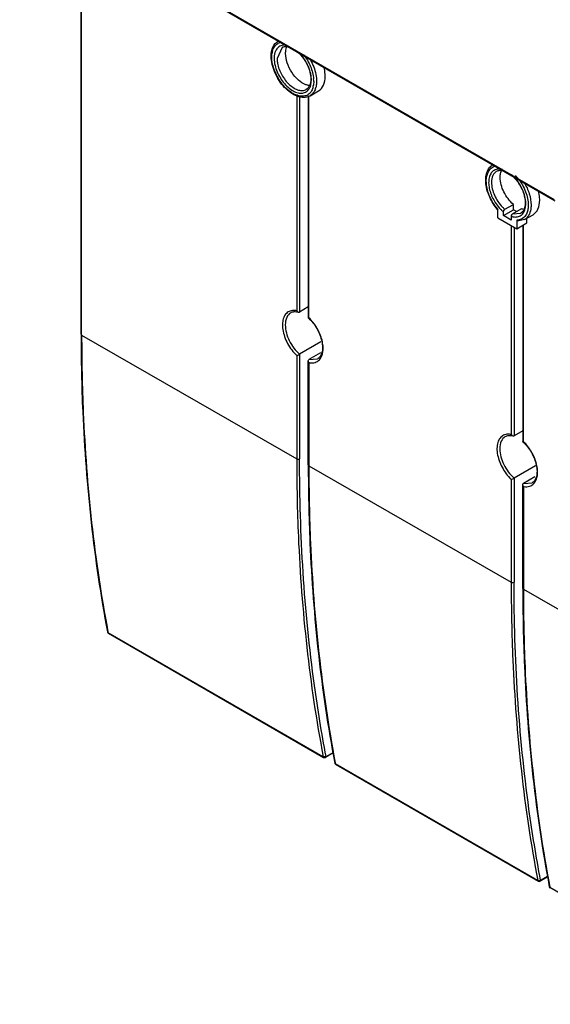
# Model space of a CAD drawing. Header units: millimetres. Extents: x 107 to 319, y 46 to 550.
# Tile 1 of 6: x 111 to 190, y 66 to 212. Entities that reach past the tile are written whole.
import ezdxf

# ---------------------------------------------------------------- set-up
doc = ezdxf.new("R2010")
doc.units = ezdxf.units.MM
doc.header["$LTSCALE"] = 38.713635
doc.layers.get('0').update_dxf_attribs({"linetype": 'CONTINUOUS'})

msp = doc.modelspace()

# ---------------------------------------------------------------- linework, layer by layer
at = {"color": 7, "linetype": 'Continuous'}
for p, q in [((190.17, 185.32), (110.84, 231.13)), ((110.9, 230.99), (190.23, 185.18)), ((119.94, 165.39), (119.94, 218.35)), ((120.03, 165.26), (120.03, 218.3)), ((149.76, 207.95), (149.02, 206.3)), ((151.93, 200.95), (151.93, 168.87)), ((152.36, 200.77), (152.36, 168.68)), ((153.65, 200.69), (153.65, 167.82)), ((153.74, 167.83), (153.74, 200.76)), ((153.91, 200.76), (155.18, 201.49)), ((182.82, 183.92), (184.09, 184.65)), ((184.09, 183.84), (184.09, 184.65)), ((181.75, 182.66), (181.75, 183.95)), ((181.75, 182.66), (184.58, 181.03)), ((182.6, 182.99), (184.09, 183.84)), ((182.6, 182.99), (182.6, 183.54)), ((183.73, 182.33), (182.6, 182.99)), ((183.73, 182.89), (183.73, 182.33)), ((183.95, 183.26), (185.22, 184)), ((183.95, 183.26), (185.18, 183.34)), ((184.52, 183.6), (184.09, 183.84)), ((185.73, 182.39), (187, 183.12)), ((183.75, 181.51), (183.75, 150.5)), ((184.18, 181.26), (184.18, 150.31)), ((184.58, 182.32), (184.58, 181.03)), ((184.58, 181.03), (186.07, 181.89)), ((185.73, 182.39), (184.7, 182.14)), ((185.47, 181.54), (185.47, 149.45)), ((185.56, 149.45), (185.56, 181.59)), ((186.07, 181.89), (186.07, 182.58)), ((153.65, 169.43), (152.36, 168.68)), ((153.65, 167.82), (153.65, 167.82)), ((120.03, 165.26), (151.93, 146.91)), ((155.53, 164.24), (152.36, 162.41)), ((151.93, 162.22), (151.93, 146.91)), ((152.36, 162.41), (152.36, 146.91)), ((155.46, 162.6), (153.74, 161.61)), ((153.65, 145.99), (153.65, 161.43)), ((153.74, 161.61), (155.03, 161.71)), ((153.74, 161.18), (153.74, 145.87)), ((185.47, 151.06), (184.18, 150.31)), ((185.47, 149.44), (185.47, 149.45)), ((153.74, 145.87), (183.75, 128.59)), ((187.35, 145.87), (184.18, 144.04)), ((183.75, 143.85), (183.75, 128.59)), ((184.18, 144.04), (184.18, 128.59)), ((187.28, 144.23), (185.56, 143.24)), ((185.56, 143.24), (186.85, 143.34)), ((185.47, 127.68), (185.47, 143.06)), ((185.56, 142.81), (185.56, 127.56)), ((185.56, 127.56), (215.57, 110.28)), ((123.93, 121.23), (123.95, 121.1)), ((123.93, 121.22), (123.95, 121.1)), ((155.86, 102.69), (123.95, 121.1)), ((124.01, 121.01), (155.92, 102.6)), ((157.35, 103.25), (156.22, 102.6)), ((156.28, 102.73), (157.34, 103.34)), ((157.64, 101.77), (157.67, 101.65)), ((157.65, 101.77), (157.67, 101.65)), ((187.69, 84.33), (157.67, 101.65)), ((157.72, 101.56), (187.75, 84.23)), ((189.18, 84.88), (188.05, 84.23)), ((188.11, 84.37), (189.16, 84.98)), ((189.47, 83.4), (189.5, 83.28)), ((189.48, 83.41), (189.5, 83.28)), ((219.52, 65.96), (189.5, 83.28))]:
    msp.add_line(p, q, dxfattribs=at)
for centre, radius, start, end in [((149.89, 207.23), 1.49, 108.8333, 119.9555), ((149.92, 207.14), 1.58, 99.9837, 108.7718), ((151.97, 207.38), 1.63, 150.9031, 152.8204), ((151.18, 206.62), 2.94, 165.5519, 170.8164), ((152.07, 206.3), 3.48, 177.3732, 179.932), ((153.34, 206.38), 4.76, 187.1032, 190.3401), ((148.32, 202.8), 5.81, 13.9595, 18.8285), ((155.61, 207.17), 7.47, 201.7605, 209.752), ((148.95, 202.96), 5.17, 10.3514, 13.9466), ((149.36, 203.03), 4.76, 7.1032, 10.3401), ((150.03, 202.9), 4.43, 359.9866, 4.7986), ((151.52, 202.8), 2.94, 345.5519, 350.8164), ((152.13, 202.69), 2.73, 341.1322, 345.5209), ((152.81, 202.18), 1.49, 288.8438, 303.001), ((152.64, 202.46), 1.31, 304.0274, 309.8284), ((152.61, 202.5), 1.36, 309.8394, 315.3893), ((153.04, 202.27), 1.75, 297.3222, 299.9981), ((183.83, 188.99), 1.68, 150.8806, 155.8734), ((179.22, 184.11), 7.07, 35.5988, 42.9533), ((179.36, 184.13), 6.65, 21.7211, 31.6204), ((187.14, 188.5), 7.11, 220.2402, 221.3003), ((184.46, 184.1), 1.32, 306.0684, 309.1434), ((184.43, 184.13), 1.37, 309.1851, 316.4676), ((154.23, 163.45), 2.32, 257.8239, 260.6707), ((186.05, 145.08), 2.32, 257.8239, 260.6707), ((124.16, 121.27), 0.3, 190.7063, 240.0165), ((156.07, 102.86), 0.3, 239.89, 299.8541), ((157.87, 101.82), 0.3, 190.2595, 240.0104), ((187.9, 84.49), 0.3, 240.0166, 299.9992), ((189.7, 83.45), 0.3, 190.7386, 240.0166)]:
    msp.add_arc(centre, radius, start, end, dxfattribs=at)
for points, knots in [([(148.15, 206.63), (148.15, 207.09), (148.27, 207.98), (148.86, 208.7), (149.21, 208.9)], [0, 0, 0, 0, 0.536777, 1, 1, 1, 1]), ([(148.34, 207.35), (148.4, 207.6), (148.59, 208.05), (148.95, 208.4), (149.15, 208.52)], [0, 0, 0, 0, 0.528346, 1, 1, 1, 1]), ([(149.3, 208.02), (149.08, 207.86), (148.71, 207.37), (148.61, 206.78), (148.59, 206.46)], [0, 0, 0, 0, 0.455126, 1, 1, 1, 1]), ([(150.11, 208.27), (150.03, 208.27), (149.75, 208.25), (149.47, 208.14), (149.3, 208.02)], [0, 0, 0, 0, 0.261916, 1, 1, 1, 1]), ([(149.76, 207.95), (149.9, 208.03), (150.27, 208.13), (150.64, 208.07), (150.83, 208.01)], [0, 0, 0, 0, 0.451538, 1, 1, 1, 1]), ([(150.29, 207.04), (150.29, 207.14), (150.31, 207.51), (150.4, 207.88), (150.52, 208.12)], [0, 0, 0, 0, 0.272993, 1, 1, 1, 1]), ([(153.84, 200.72), (153.58, 200.58), (152.95, 200.44), (151.97, 200.65), (151, 201.19), (149.75, 202.3), (148.59, 204.11), (148.15, 205.81), (148.15, 206.63)], [0, 0, 0, 0, 0.094884, 0.199065, 0.317545, 0.449926, 0.734719, 1, 1, 1, 1]), ([(148.24, 206.51), (148.24, 206.56), (148.24, 206.75), (148.26, 206.94), (148.28, 207.08)], [0, 0, 0, 0, 0.258551, 1, 1, 1, 1]), ([(148.68, 204.41), (148.61, 204.58), (148.37, 205.26), (148.24, 205.98), (148.24, 206.51)], [0, 0, 0, 0, 0.266533, 1, 1, 1, 1]), ([(149.02, 206.3), (149.02, 206.24), (149.02, 206), (149.05, 205.77), (149.08, 205.59)], [0, 0, 0, 0, 0.240449, 1, 1, 1, 1]), ([(153.28, 202.41), (152.88, 202.56), (152.08, 203.1), (151.14, 204.23), (150.48, 205.58), (150.29, 206.57), (150.29, 207.04)], [0, 0, 0, 0, 0.225531, 0.487817, 0.756855, 1, 1, 1, 1]), ([(152.17, 207.18), (152.73, 206.66), (153.6, 205.42), (154.02, 203.94), (154.02, 203.23)], [0, 0, 0, 0, 0.51782, 1, 1, 1, 1]), ([(153.83, 204.67), (153.76, 204.86), (153.47, 205.6), (153.04, 206.29), (152.66, 206.75)], [0, 0, 0, 0, 0.24805, 1, 1, 1, 1]), ([(152.95, 206.86), (153.37, 206.33), (154.04, 205.19), (154.39, 203.9), (154.44, 203.28)], [0, 0, 0, 0, 0.516931, 1, 1, 1, 1]), ([(153.83, 206.31), (153.98, 206.08), (154.47, 205.16), (154.79, 204.13), (154.86, 203.37)], [0, 0, 0, 0, 0.262139, 1, 1, 1, 1]), ([(148.66, 205.53), (148.79, 204.86), (149.29, 203.57), (150.33, 202.24), (151.34, 201.49), (152.08, 201.17), (152.78, 201.11), (153.21, 201.26), (153.38, 201.38)], [0, 0, 0, 0, 0.287351, 0.57596, 0.704649, 0.81693, 0.913257, 1, 1, 1, 1]), ([(149.08, 205.59), (149.19, 204.98), (149.65, 203.81), (150.58, 202.59), (151.49, 201.9), (152.16, 201.59), (152.8, 201.5), (153.2, 201.62), (153.36, 201.71)], [0, 0, 0, 0, 0.285387, 0.57306, 0.702224, 0.81558, 0.913059, 1, 1, 1, 1]), ([(156.16, 203.64), (156.16, 203.75), (156.14, 204.22), (156.06, 204.68), (155.97, 205.03)], [0, 0, 0, 0, 0.2364, 1, 1, 1, 1]), ([(151.15, 201.23), (150.96, 201.36), (150.15, 201.98), (149.51, 202.79), (149.13, 203.47)], [0, 0, 0, 0, 0.232167, 1, 1, 1, 1]), ([(154.02, 203.23), (154.02, 202.9), (153.95, 202.32), (153.57, 201.83), (153.36, 201.71)], [0, 0, 0, 0, 0.573839, 1, 1, 1, 1]), ([(155.18, 201.49), (155.5, 201.68), (156.05, 202.36), (156.16, 203.19), (156.16, 203.64)], [0, 0, 0, 0, 0.449264, 1, 1, 1, 1]), ([(153.93, 202.28), (153.88, 202.28), (153.66, 202.3), (153.44, 202.35), (153.28, 202.41)], [0, 0, 0, 0, 0.236436, 1, 1, 1, 1]), ([(153.79, 201.81), (153.82, 201.87), (153.97, 202.14), (154.05, 202.45), (154.08, 202.68)], [0, 0, 0, 0, 0.232688, 1, 1, 1, 1]), ([(154.36, 202.06), (154.34, 201.98), (154.24, 201.66), (154.07, 201.36), (153.91, 201.18)], [0, 0, 0, 0, 0.268109, 1, 1, 1, 1]), ([(154.72, 201.8), (154.64, 201.58), (154.44, 201.17), (154.1, 200.86), (153.91, 200.76)], [0, 0, 0, 0, 0.523176, 1, 1, 1, 1]), ([(154.46, 202.9), (154.46, 202.85), (154.46, 202.66), (154.44, 202.47), (154.42, 202.33)], [0, 0, 0, 0, 0.258551, 1, 1, 1, 1]), ([(154.88, 202.9), (154.88, 202.82), (154.88, 202.52), (154.83, 202.22), (154.78, 202.01)], [0, 0, 0, 0, 0.263305, 1, 1, 1, 1]), ([(151.81, 200.89), (151.75, 200.91), (151.53, 201.01), (151.31, 201.13), (151.15, 201.23)], [0, 0, 0, 0, 0.239805, 1, 1, 1, 1]), ([(153.29, 200.78), (153.18, 200.74), (152.69, 200.63), (152.17, 200.74), (151.81, 200.89)], [0, 0, 0, 0, 0.228382, 1, 1, 1, 1]), ([(181.71, 183.91), (181.25, 184.46), (180.5, 185.65), (179.99, 187.3), (179.95, 188.57), (180.1, 189.39), (180.45, 190.07), (180.82, 190.41), (181.03, 190.52)], [0, 0, 0, 0, 0.290785, 0.567621, 0.691312, 0.802994, 0.904349, 1, 1, 1, 1]), ([(180.48, 189.7), (180.6, 189.87), (180.91, 190.17), (181.32, 190.3), (181.52, 190.33)], [0, 0, 0, 0, 0.501671, 1, 1, 1, 1]), ([(181.75, 183.95), (181.37, 184.4), (180.72, 185.38), (180.13, 186.96), (179.98, 188.45), (180.25, 189.37), (180.48, 189.7)], [0, 0, 0, 0, 0.284794, 0.562362, 0.805097, 1, 1, 1, 1]), ([(181.21, 189.7), (181.05, 189.61), (180.75, 189.33), (180.49, 188.74), (180.38, 188.03), (180.47, 186.91), (180.98, 185.47), (181.69, 184.44), (182.13, 183.99)], [0, 0, 0, 0, 0.087416, 0.184234, 0.295509, 0.421853, 0.706446, 1, 1, 1, 1]), ([(181.58, 189.57), (181.34, 189.43), (180.92, 188.91), (180.84, 188.27), (180.84, 187.93)], [0, 0, 0, 0, 0.449324, 1, 1, 1, 1]), ([(182.46, 189.82), (182.38, 189.84), (182.07, 189.91), (181.74, 189.9), (181.52, 189.84)], [0, 0, 0, 0, 0.270535, 1, 1, 1, 1]), ([(181.58, 189.57), (181.73, 189.66), (182.13, 189.76), (182.52, 189.68), (182.73, 189.61)], [0, 0, 0, 0, 0.447739, 1, 1, 1, 1]), ([(182.11, 188.67), (182.11, 188.73), (182.12, 188.98), (182.15, 189.22), (182.2, 189.4)], [0, 0, 0, 0, 0.263477, 1, 1, 1, 1]), ([(184.09, 184.65), (183.49, 185.16), (182.56, 186.41), (182.11, 187.92), (182.11, 188.67)], [0, 0, 0, 0, 0.512655, 1, 1, 1, 1]), ([(183.54, 189.18), (184.06, 188.81), (184.73, 188.06), (185.38, 186.89), (185.91, 185.49), (185.95, 183.78), (185.18, 183.34)], [0, 0, 0, 0, 0.291765, 0.447534, 0.598073, 1, 1, 1, 1]), ([(185.02, 187.62), (184.94, 187.76), (184.59, 188.28), (184.16, 188.76), (183.81, 189.06)], [0, 0, 0, 0, 0.258489, 1, 1, 1, 1]), ([(180.84, 187.93), (180.83, 187.28), (181.2, 185.92), (181.96, 184.76), (182.45, 184.26)], [0, 0, 0, 0, 0.481247, 1, 1, 1, 1]), ([(184.97, 188.23), (185.4, 187.63), (186.05, 186.37), (186.31, 184.96), (186.27, 184.31)], [0, 0, 0, 0, 0.528784, 1, 1, 1, 1]), ([(185.66, 187.93), (185.98, 187.39), (186.49, 186.3), (186.71, 185.1), (186.7, 184.53)], [0, 0, 0, 0, 0.525531, 1, 1, 1, 1]), ([(185.42, 183.19), (185.76, 183.56), (185.99, 184.45), (185.87, 185.61), (185.67, 186.26), (185.54, 186.59)], [0, 0, 0, 0, 0.426961, 0.698862, 1, 1, 1, 1]), ([(187.98, 185.27), (187.98, 185.38), (187.96, 185.85), (187.88, 186.32), (187.78, 186.67)], [0, 0, 0, 0, 0.236161, 1, 1, 1, 1]), ([(186.27, 184.31), (186.27, 184.23), (186.24, 183.96), (186.19, 183.68), (186.12, 183.49)], [0, 0, 0, 0, 0.264042, 1, 1, 1, 1]), ([(186.7, 184.53), (186.7, 184.41), (186.68, 183.96), (186.58, 183.51), (186.45, 183.21)], [0, 0, 0, 0, 0.271275, 1, 1, 1, 1]), ([(187, 183.12), (187.32, 183.3), (187.87, 183.99), (187.98, 184.82), (187.98, 185.27)], [0, 0, 0, 0, 0.449304, 1, 1, 1, 1]), ([(182.13, 183.99), (182.17, 183.95), (182.32, 183.79), (182.48, 183.65), (182.6, 183.54)], [0, 0, 0, 0, 0.255951, 1, 1, 1, 1]), ([(182.6, 183.54), (182.6, 183.58), (182.63, 183.72), (182.72, 183.86), (182.82, 183.92)], [0, 0, 0, 0, 0.240059, 1, 1, 1, 1]), ([(183.95, 183.26), (183.85, 183.21), (183.76, 183.07), (183.73, 182.93), (183.73, 182.89)], [0, 0, 0, 0, 0.75994, 1, 1, 1, 1]), ([(184.01, 182.82), (184.23, 182.77), (184.66, 182.75), (185.07, 182.91), (185.23, 183.03)], [0, 0, 0, 0, 0.524154, 1, 1, 1, 1]), ([(186.12, 183.49), (186.09, 183.39), (185.94, 183.04), (185.68, 182.72), (185.44, 182.57)], [0, 0, 0, 0, 0.270194, 1, 1, 1, 1]), ([(186.45, 183.21), (186.41, 183.12), (186.24, 182.8), (185.97, 182.52), (185.73, 182.39)], [0, 0, 0, 0, 0.265933, 1, 1, 1, 1]), ([(185.44, 182.57), (185.38, 182.53), (185.12, 182.38), (184.81, 182.32), (184.58, 182.32)], [0, 0, 0, 0, 0.244908, 1, 1, 1, 1]), ([(184.58, 182.32), (184.58, 182.28), (184.59, 182.19), (184.67, 182.14), (184.7, 182.14)], [0, 0, 0, 0, 0.553035, 1, 1, 1, 1]), ([(150.96, 168.83), (150.75, 168.76), (150.34, 168.5), (149.95, 167.85), (149.79, 167.02), (149.87, 165.68), (150.49, 163.95), (151.39, 162.73), (151.93, 162.22)], [0, 0, 0, 0, 0.087186, 0.181333, 0.290573, 0.416801, 0.705237, 1, 1, 1, 1]), ([(151.06, 168.58), (150.8, 168.43), (150.34, 167.85), (150.24, 167.15), (150.24, 166.77)], [0, 0, 0, 0, 0.449286, 1, 1, 1, 1]), ([(151.93, 168.87), (151.85, 168.89), (151.52, 168.94), (151.18, 168.91), (150.96, 168.83)], [0, 0, 0, 0, 0.267908, 1, 1, 1, 1]), ([(151.06, 168.58), (151.22, 168.67), (151.6, 168.78), (151.99, 168.72), (152.19, 168.67)], [0, 0, 0, 0, 0.456827, 1, 1, 1, 1]), ([(150.24, 166.77), (150.24, 165.97), (150.73, 164.33), (151.72, 162.96), (152.36, 162.41)], [0, 0, 0, 0, 0.48623, 1, 1, 1, 1]), ([(153.74, 167.83), (153.72, 167.82), (153.69, 167.82), (153.66, 167.81), (153.65, 167.81)], [0, 0, 0, 0, 0.674086, 1, 1, 1, 1]), ([(153.65, 167.81), (154.16, 167.36), (154.8, 166.53), (155.39, 165.3), (155.68, 164.36), (155.79, 163.47), (155.72, 162.69), (155.47, 162.08), (155.18, 161.8), (155.03, 161.71)], [0, 0, 0, 0, 0.294833, 0.446144, 0.590215, 0.720466, 0.831937, 0.923363, 1, 1, 1, 1]), ([(155.31, 161.6), (155.6, 161.92), (155.85, 162.64), (155.86, 163.65), (155.65, 164.85), (155.01, 166.34), (154.21, 167.38), (153.74, 167.83)], [0, 0, 0, 0, 0.190239, 0.306834, 0.436356, 0.718687, 1, 1, 1, 1]), ([(119.94, 165.39), (119.94, 161.54), (120.25, 146.75), (121.83, 131.97), (123.86, 121.22)], [0, 0, 0, 0, 0.259952, 1, 1, 1, 1]), ([(119.94, 165.39), (119.94, 165.35), (119.97, 165.3), (120.02, 165.27), (120.03, 165.26)], [0, 0, 0, 0, 0.706187, 1, 1, 1, 1]), ([(120.03, 165.26), (120.03, 161.43), (120.33, 146.68), (121.9, 131.95), (123.93, 121.22)], [0, 0, 0, 0, 0.259949, 1, 1, 1, 1]), ([(151.93, 162.22), (151.96, 162.23), (152.11, 162.28), (152.25, 162.35), (152.36, 162.41)], [0, 0, 0, 0, 0.198705, 1, 1, 1, 1]), ([(153.85, 161.16), (154.12, 161.12), (154.66, 161.12), (155.13, 161.42), (155.31, 161.6)], [0, 0, 0, 0, 0.518714, 1, 1, 1, 1]), ([(183.75, 150.5), (183.67, 150.51), (183.34, 150.57), (183, 150.54), (182.78, 150.46)], [0, 0, 0, 0, 0.267908, 1, 1, 1, 1]), ([(182.78, 150.46), (182.57, 150.39), (182.16, 150.13), (181.77, 149.48), (181.61, 148.65), (181.69, 147.31), (182.31, 145.58), (183.21, 144.36), (183.75, 143.85)], [0, 0, 0, 0, 0.087186, 0.181333, 0.290573, 0.416801, 0.705237, 1, 1, 1, 1]), ([(182.88, 150.21), (182.62, 150.05), (182.16, 149.48), (182.06, 148.78), (182.06, 148.4)], [0, 0, 0, 0, 0.449286, 1, 1, 1, 1]), ([(182.88, 150.21), (183.04, 150.3), (183.42, 150.41), (183.81, 150.35), (184.01, 150.3)], [0, 0, 0, 0, 0.456827, 1, 1, 1, 1]), ([(185.56, 149.45), (185.54, 149.45), (185.51, 149.45), (185.48, 149.44), (185.47, 149.44)], [0, 0, 0, 0, 0.674086, 1, 1, 1, 1]), ([(185.47, 149.44), (185.98, 148.99), (186.62, 148.16), (187.21, 146.93), (187.5, 145.98), (187.61, 145.1), (187.54, 144.32), (187.29, 143.71), (187, 143.43), (186.85, 143.34)], [0, 0, 0, 0, 0.294833, 0.446144, 0.590215, 0.720466, 0.831937, 0.923363, 1, 1, 1, 1]), ([(187.13, 143.23), (187.42, 143.55), (187.67, 144.27), (187.68, 145.28), (187.47, 146.48), (186.83, 147.97), (186.03, 149.01), (185.56, 149.45)], [0, 0, 0, 0, 0.190239, 0.306834, 0.436356, 0.718687, 1, 1, 1, 1]), ([(182.06, 148.4), (182.06, 147.6), (182.55, 145.96), (183.54, 144.59), (184.18, 144.04)], [0, 0, 0, 0, 0.48623, 1, 1, 1, 1]), ([(151.93, 146.91), (151.93, 143.06), (152.24, 128.25), (153.82, 113.46), (155.86, 102.69)], [0, 0, 0, 0, 0.259995, 1, 1, 1, 1]), ([(151.93, 146.91), (151.96, 146.89), (152.1, 146.84), (152.26, 146.85), (152.36, 146.91)], [0, 0, 0, 0, 0.240367, 1, 1, 1, 1]), ([(156.28, 102.73), (155.62, 106.23), (153.25, 120.83), (152.36, 135.67), (152.36, 146.91)], [0, 0, 0, 0, 0.240227, 1, 1, 1, 1]), ([(153.65, 145.99), (153.65, 142.14), (153.96, 127.33), (155.54, 112.53), (157.58, 101.76)], [0, 0, 0, 0, 0.259966, 1, 1, 1, 1]), ([(153.65, 145.99), (153.65, 145.95), (153.68, 145.9), (153.72, 145.88), (153.74, 145.87)], [0, 0, 0, 0, 0.706187, 1, 1, 1, 1]), ([(153.74, 145.87), (153.74, 142.03), (154.04, 127.26), (155.62, 112.51), (157.64, 101.77)], [0, 0, 0, 0, 0.259964, 1, 1, 1, 1]), ([(183.75, 143.85), (183.78, 143.86), (183.93, 143.91), (184.07, 143.97), (184.18, 144.04)], [0, 0, 0, 0, 0.198705, 1, 1, 1, 1]), ([(185.67, 142.79), (185.94, 142.74), (186.48, 142.75), (186.95, 143.05), (187.13, 143.23)], [0, 0, 0, 0, 0.518714, 1, 1, 1, 1]), ([(183.75, 128.59), (183.78, 128.58), (183.92, 128.53), (184.08, 128.54), (184.18, 128.59)], [0, 0, 0, 0, 0.240367, 1, 1, 1, 1]), ([(183.75, 128.59), (183.75, 124.74), (184.06, 109.92), (185.65, 95.1), (187.69, 84.33)], [0, 0, 0, 0, 0.260009, 1, 1, 1, 1]), ([(188.11, 84.37), (187.45, 87.87), (185.07, 102.49), (184.18, 117.34), (184.18, 128.59)], [0, 0, 0, 0, 0.240209, 1, 1, 1, 1]), ([(185.47, 127.68), (185.47, 123.82), (185.78, 109), (187.36, 94.18), (189.41, 83.4)], [0, 0, 0, 0, 0.259981, 1, 1, 1, 1]), ([(185.47, 127.68), (185.47, 127.64), (185.5, 127.59), (185.54, 127.56), (185.56, 127.56)], [0, 0, 0, 0, 0.706187, 1, 1, 1, 1]), ([(185.56, 127.56), (185.56, 123.71), (185.86, 108.93), (187.44, 94.16), (189.47, 83.4)], [0, 0, 0, 0, 0.259979, 1, 1, 1, 1]), ([(156.28, 102.74), (156.28, 102.72), (156.28, 102.67), (156.25, 102.62), (156.22, 102.6)], [0, 0, 0, 0, 0.294013, 1, 1, 1, 1]), ([(157.67, 101.65), (157.67, 101.64), (157.68, 101.6), (157.7, 101.57), (157.72, 101.56)], [0, 0, 0, 0, 0.296942, 1, 1, 1, 1]), ([(188.11, 84.37), (188.11, 84.36), (188.11, 84.3), (188.08, 84.25), (188.05, 84.23)], [0, 0, 0, 0, 0.29391, 1, 1, 1, 1])]:
    msp.add_open_spline(points, degree=3, knots=knots, dxfattribs=at)
for points in [[(148.59, 206.3), (148.59, 206.13), (148.6, 205.96), (148.62, 205.79)], [(154.11, 203.11), (154.11, 203.28), (154.1, 203.45), (154.07, 203.62)], [(154.08, 202.68), (154.1, 202.82), (154.11, 202.96), (154.11, 203.11)], [(154.86, 203.37), (154.88, 203.21), (154.88, 203.06), (154.88, 202.9)], [(153.58, 201.55), (153.66, 201.63), (153.73, 201.72), (153.79, 201.81)], [(153.91, 201.18), (153.82, 201.09), (153.72, 201.01), (153.62, 200.94)], [(181.52, 189.84), (181.41, 189.81), (181.3, 189.76), (181.21, 189.7)], [(182.2, 189.4), (182.23, 189.49), (182.26, 189.58), (182.3, 189.67)], [(182.45, 184.26), (182.57, 184.14), (182.69, 184.02), (182.82, 183.92)], [(183.73, 182.89), (183.83, 182.86), (183.92, 182.84), (184.01, 182.82)], [(185.53, 183.93), (185.43, 183.94), (185.32, 183.97), (185.22, 184)], [(151.93, 168.87), (152, 168.78), (152.09, 168.7), (152.19, 168.67)], [(152.19, 168.67), (152.25, 168.65), (152.31, 168.65), (152.36, 168.68)], [(153.65, 161.43), (153.65, 161.5), (153.68, 161.58), (153.74, 161.61)], [(153.74, 161.18), (153.68, 161.25), (153.65, 161.34), (153.65, 161.43)], [(183.75, 150.5), (183.82, 150.41), (183.91, 150.33), (184.01, 150.3)], [(184.01, 150.3), (184.07, 150.28), (184.13, 150.28), (184.18, 150.31)], [(185.47, 143.06), (185.47, 143.13), (185.5, 143.21), (185.56, 143.24)], [(185.56, 142.81), (185.5, 142.88), (185.47, 142.97), (185.47, 143.06)], [(123.95, 121.1), (123.91, 121.13), (123.87, 121.17), (123.86, 121.22)], [(123.95, 121.1), (123.96, 121.07), (123.97, 121.03), (124.01, 121.01)], [(155.92, 102.6), (155.89, 102.62), (155.87, 102.65), (155.86, 102.69)], [(155.94, 102.66), (155.91, 102.67), (155.88, 102.68), (155.86, 102.69)], [(156.28, 102.74), (156.19, 102.66), (156.05, 102.63), (155.94, 102.66)], [(157.58, 101.76), (157.59, 101.72), (157.61, 101.68), (157.65, 101.66)], [(187.69, 84.33), (187.7, 84.29), (187.72, 84.25), (187.75, 84.23)], [(187.77, 84.3), (187.74, 84.3), (187.72, 84.31), (187.69, 84.33)], [(187.83, 84.29), (187.81, 84.29), (187.79, 84.29), (187.77, 84.3)], [(188.11, 84.37), (188.04, 84.31), (187.93, 84.28), (187.83, 84.29)], [(189.5, 83.28), (189.46, 83.31), (189.42, 83.35), (189.41, 83.4)], [(189.55, 83.19), (189.52, 83.21), (189.5, 83.25), (189.5, 83.28)]]:
    msp.add_open_spline(points, degree=3, dxfattribs=at)

doc.saveas('drawing.dxf')
